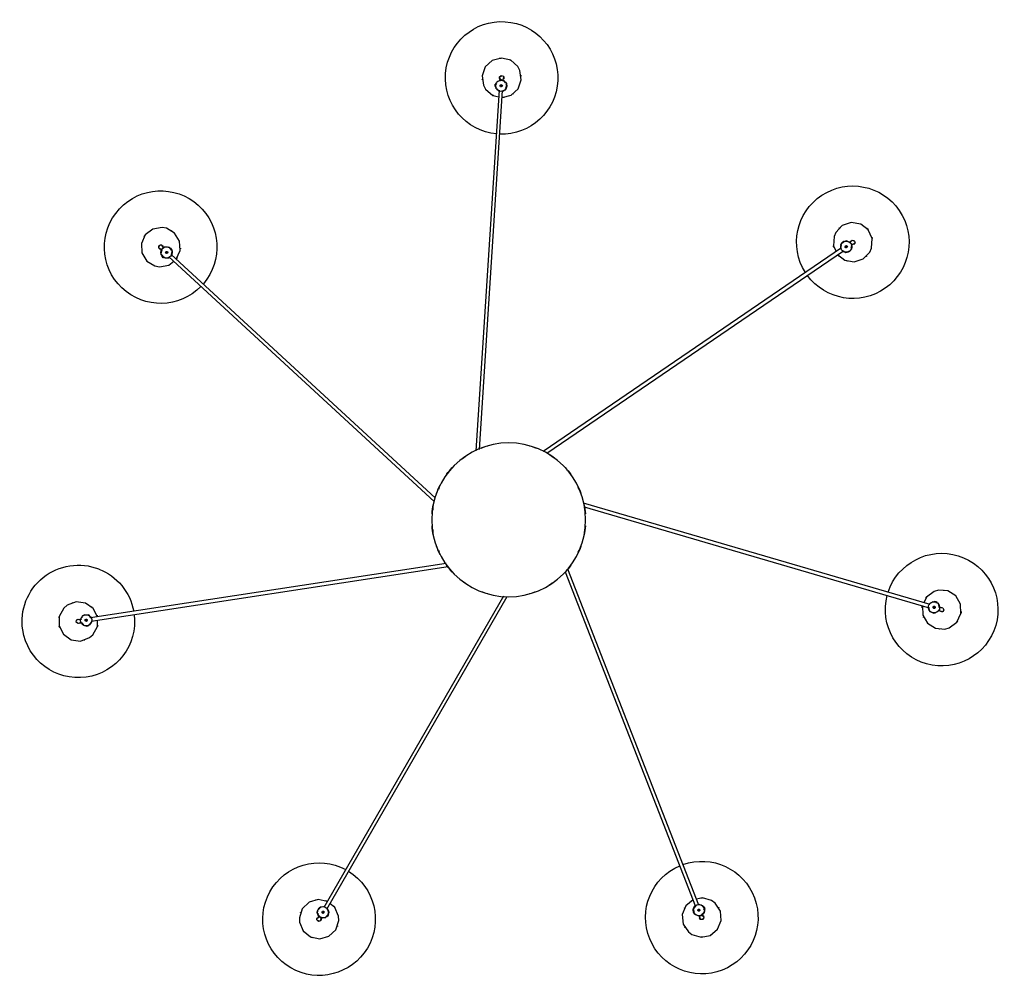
# Model space of a CAD drawing. Header units: millimetres. Extents: x 2868 to 10879, y -1222 to 7853.
# Tile 5 of 6: x 8880 to 10630, y 3569 to 5282. Entities that reach past the tile are written whole.
import ezdxf

# ---------------------------------------------------------------- set-up
doc = ezdxf.new("R2010")
doc.units = ezdxf.units.MM
doc.layers.add('E-LITE-EQPM', color=7, linetype='Continuous', lineweight=20)

# ---------------------------------------------------------------- blocks, each defined once
blk = doc.blocks.new('68593-7L_ 68594-7L KOMBO200 - 64314-44-7L SAMBA Black_ribbon beige pendant lamp ø450-7L-609857-Planta_PDF Copy 1')
at = {"layer": 'E-LITE-EQPM', "color": 253, "lineweight": 25, "true_color": 0xaaaaaa}
for p, q in [((-336.7, 703.1), (-337.6, 704.6)), ((-332.4, 707.6), (-331.5, 706.1)), ((-324.3, 705), (-323.1, 703.7)), ((-323.5, 703.5), (-321.7, 704.5)), ((-321.4, 704.1), (-322.9, 703.3)), ((-320.7, 702.8), (-321.7, 704.5)), ((-319.7, 701.1), (-321.5, 700)), ((-319.9, 701.5), (-321.4, 700.7)), ((-319.7, 701.1), (-320.7, 702.8)), ((-320.1, 700.5), (-320.5, 698.3)), ((338.1, 702.4), (338.7, 704.1)), ((344.3, 701.9), (343.7, 700.2)), ((-9, 135.5), (-328.4, 688.8)), ((-323.2, 691.8), (-2.6, 136.4)), ((100.3, 92.2), (332.1, 687)), ((337.6, 684.7), (104.8, 87.4)), ((346.4, 687.9), (344.5, 686.8)), ((347.2, 687.9), (345.2, 688.6)), ((347.3, 688.3), (345.8, 688.9)), ((348.4, 691.1), (346.9, 691.7)), ((347.3, 693.9), (347, 692.2)), ((347, 692.2), (348.6, 691.6)), ((347.2, 687.9), (347.9, 689.7)), ((347.9, 689.7), (348.6, 691.6)), ((-759.3, 176.6), (-761, 176.9)), ((-760.1, 182.8), (-758.7, 182.6)), ((-753, 187.5), (-751.3, 187.6)), ((-751.3, 187.2), (-751, 189.3)), ((-749, 189), (-751, 189.3)), ((-750.5, 189.2), (-750.8, 187.5)), ((-747.1, 188.7), (-749, 189)), ((-747.6, 188.7), (-747.8, 187.1)), ((-747.1, 188.7), (-747.3, 186.9)), ((-746.9, 187.9), (-745.4, 186.3)), ((-742, 180.1), (-107.4, 83.1)), ((-111.4, 77.7), (-742.9, 174.1)), ((762.8, 160.7), (764.5, 161.2)), ((748.6, 150.3), (132.8, -29.9)), ((134.2, -23.2), (746.9, 156.1)), ((756.4, 145.3), (754.3, 146.1)), ((756.8, 144.7), (756.2, 146.7)), ((757.3, 144.8), (756.8, 146.4)), ((756.8, 144.7), (758.7, 145.2)), ((758.7, 145.2), (760.6, 145.8)), ((760.2, 145.6), (759.7, 147.3)), ((760.1, 147.8), (760.6, 145.8)), ((761.7, 148.3), (760.2, 147.4)), ((766.2, 155.5), (764.5, 155)), ((-603.8, -467.4), (-132.4, -32.4)), ((-130.6, -38.9), (-599.7, -471.8)), ((591.2, -483.2), (61, -121.4)), ((67.6, -118.7), (594.6, -478.3)), ((-16.9, -763.4), (-58.2, -122.6)), ((-52, -125.2), (-10.9, -763)), ((-615.1, -467.3), (-616.6, -468.6)), ((-615.2, -470.2), (-616.6, -468.6)), ((-616.5, -471.3), (-615.5, -469.9)), ((-616.2, -468.3), (-615.1, -469.5)), ((-613.7, -465.9), (-615.1, -467.3)), ((-614, -466.3), (-612.9, -467.5)), ((-613.7, -465.9), (-612.3, -467.4)), ((-613, -466.3), (-610.8, -466.1)), ((-617.3, -479.8), (-616, -478.6)), ((-611.9, -483), (-613.2, -484.2)), ((608.3, -487.6), (609.7, -488.6)), ((592.2, -492.4), (591.5, -490.3)), ((592, -493.1), (593.2, -491.4)), ((592, -493.1), (593.7, -494.3)), ((592.4, -493.4), (593.4, -492)), ((593.7, -494.3), (595.3, -495.4)), ((594.9, -495.1), (595.9, -493.7)), ((596.5, -493.7), (595.3, -495.4)), ((597.9, -494.6), (596.3, -494)), ((606.3, -493.5), (604.9, -492.5)), ((-23.5, -769.8), (-22.2, -768)), ((-24.2, -770.1), (-22.1, -770)), ((-24.2, -770.1), (-24, -772.1)), ((-24.1, -770.6), (-22.5, -770.5)), ((-24, -772.1), (-23.9, -774.1)), ((-24, -773.6), (-22.3, -773.5)), ((-21.8, -774), (-23.9, -774.1)), ((-21.8, -775.5), (-22.2, -774)), ((-15.7, -781.7), (-15.8, -779.9)), ((-9.8, -779.5), (-9.7, -781.3))]:
    blk.add_line(p, q, dxfattribs=at)
at = {"layer": 'E-LITE-EQPM', "color": 253, "lineweight": 25, "true_color": 0xaaaaaa, "flags": 128}
for points in [[(-371.7, 715), (-365.2, 730.5), (-352.2, 741.3), (-335.7, 744.7), (-319.5, 740), (-307.4, 728.3), (-302.1, 712.3), (-302.5, 704.4)], [(327.7, 675.4), (314.9, 686), (308.4, 701.6), (310, 718.3), (319.2, 732.4), (325.5, 737.1)], [(325.5, 737.1), (341.7, 741.8), (358.2, 738.4), (371.2, 727.6), (377.6, 712.1), (376.1, 695.3), (366.9, 681.2), (360.5, 676.5)], [(-322.3, 678.1), (-338.4, 674.7), (-354.6, 679.4), (-366.7, 691.1), (-372, 707.1), (-371.7, 715)], [(-333.1, 709.1), (-334.4, 712.7), (-338.1, 713.5), (-340.9, 710.8), (-341, 710.3)], [(-341, 710.3), (-339.7, 706.7), (-338.6, 706.4)], [(-337.6, 704.6), (-339.6, 708), (-339.7, 708.2)], [(-339.1, 698.9), (-338.5, 703.2), (-337.3, 704.3)], [(-334.5, 711.2), (-333.1, 708.8), (-332.4, 707.6)], [(-331.9, 706.6), (-326.2, 707), (-325.4, 706.1)], [(-302.5, 704.4), (-308.9, 688.8), (-317.6, 681.7)], [(328.5, 693.3), (329.3, 699.4), (331.3, 700.5)], [(333.5, 701.8), (337, 703.9), (338.6, 703.7)], [(338.7, 704.1), (340.2, 707.7), (340.2, 707.9)], [(341, 710.3), (339, 707), (339.5, 706)], [(345, 703.4), (347, 706.6), (345.3, 710.1), (341.5, 710.5), (341, 710.3)], [(343.9, 700.8), (347.7, 696.7), (347.5, 695.5)], [(345.8, 705.7), (344.8, 703.2), (344.3, 701.9)], [(-335.6, 689.9), (-339.8, 694.4), (-339.5, 696.6)], [(-328.1, 688.3), (-333.7, 687.8), (-334.6, 688.8)], [(-320.8, 696), (-321.4, 691.7), (-322.7, 690.5)], [(332, 686.4), (328.1, 690.6), (328.2, 691.8)], [(342.5, 685.6), (338.7, 683.4), (337.2, 683.6)], [(360.5, 676.5), (344.3, 671.8), (333.5, 674.1)], [(-790.4, 156.8), (-798.5, 171.6), (-798.7, 188.4), (-791.1, 203.4), (-777.3, 213.1), (-760.6, 215.3), (-744.8, 209.3), (-738.9, 204.2)], [(-738.9, 204.2), (-730.8, 189.4), (-730.6, 178.3)], [(735.1, 152.6), (735.6, 169.1), (744, 183.7), (758.3, 192.7), (775.1, 194), (782.6, 191.9)], [(-761.7, 183.2), (-765.3, 184.4), (-768.3, 182), (-767.9, 178.2), (-767.6, 177.8)], [(-767.6, 177.8), (-764, 176.5), (-763, 177.3)], [(-761, 176.9), (-764.9, 177.5), (-765.1, 177.5)], [(-764.2, 183.5), (-761.5, 183), (-760.1, 182.8)], [(-757.5, 172.1), (-760.5, 175.3), (-760.6, 176.9)], [(-758.7, 183), (-755.8, 187.3), (-754.5, 187.4)], [(-743.8, 184.6), (-740.8, 181.4), (-740.7, 179.9)], [(782.6, 191.9), (796.2, 181.9), (803.5, 166.7), (803, 149.9), (794.6, 135.3), (780.3, 126.3), (763.5, 125), (756, 127.1)], [(-730.7, 172.4), (-738.2, 157.6), (-752, 147.9), (-768.7, 145.7), (-784.5, 151.6), (-790.4, 156.8)], [(-748.3, 169.2), (-754.4, 168.8), (-755.9, 170.3)], [(-742.3, 174.1), (-745.5, 169.4), (-746.8, 169.3)], [(746.4, 155.9), (747.3, 161.4), (748.4, 162.1)], [(749.7, 162.8), (755.1, 165.8), (757.1, 165)], [(759.3, 164.1), (763.3, 162.5), (764.1, 161.1)], [(764.5, 161.2), (768.3, 162.3), (768.5, 162.4)], [(770.8, 163.2), (767, 162.8), (766.5, 161.7)], [(767.8, 155.8), (771.6, 156.2), (773.3, 159.7), (771.3, 163), (770.8, 163.2)], [(756, 127.1), (742.4, 137.1), (737.5, 147.2)], [(752.1, 147), (748.1, 148.6), (747.3, 150)], [(765, 155), (764.1, 149.6), (763, 149)], [(770.1, 156.6), (767.5, 155.9), (766.2, 155.5)], [(-615.8, -519.7), (-632.4, -516.8), (-645.7, -506.5), (-652.7, -491.1), (-651.7, -474.3), (-642.9, -459.9), (-628.5, -451.3), (-620.7, -449.9)], [(-620.7, -449.9), (-604.1, -452.8), (-595.3, -459.6)], [(-590.7, -463.4), (-583.8, -478.4), (-584.9, -495.2), (-593.6, -509.6), (-608.1, -518.3), (-615.8, -519.7)], [(-608.5, -465.9), (-604.1, -465.6), (-602.8, -466.5)], [(-599.3, -471.4), (-597.7, -476.7), (-598.4, -477.8)], [(584.3, -471.4), (597.5, -461.3), (614.1, -458.5), (630.1, -463.8), (641.8, -475.9), (644.9, -483.1)], [(-618.5, -480.8), (-621.8, -482.9), (-621.8, -486.7), (-618.6, -488.8), (-618, -488.8)], [(-620.3, -482.6), (-618.3, -480.7), (-617.3, -479.8)], [(-616.4, -479), (-618, -473.6), (-617.3, -472.6)], [(-618, -488.8), (-614.8, -486.7), (-614.8, -485.5)], [(-613.2, -484.2), (-616.1, -486.9), (-616.2, -487)], [(-607.3, -484.4), (-611.6, -484.8), (-612.9, -483.9)], [(-599.3, -479), (-602.7, -484.1), (-604.9, -484.3)], [(578, -503.6), (577.1, -486.8), (581.6, -476.8)], [(644.9, -483.1), (645.8, -500), (638.7, -515.3), (625.4, -525.5), (608.7, -528.3), (592.8, -523), (581.1, -510.8), (578, -503.6)], [(590.8, -488.1), (589.5, -483.9), (590.1, -482.5)], [(594.1, -477.9), (599, -475.1), (600.1, -475.6)], [(601.5, -476.1), (607.3, -478.4), (607.9, -480.5)], [(608.6, -482.7), (609.9, -486.9), (609.3, -488.4)], [(609.7, -488.6), (613, -490.8), (613.1, -490.9)], [(615.3, -492.2), (612.5, -489.5), (611.4, -489.8)], [(605.4, -492.8), (600.5, -495.7), (599.3, -495.2)], [(609.7, -495.9), (607.5, -494.3), (606.3, -493.5)], [(607.6, -494.5), (610.3, -497.2), (614.1, -496.4), (615.4, -492.8), (615.3, -492.2)], [(-41.1, -765.5), (-28.4, -754.4), (-17.6, -751.9)], [(-11.7, -750.6), (4.3, -754.8), (16.7, -766.2), (22.4, -782.1), (20, -798.7), (16.2, -805.6)], [(16.2, -805.6), (3.5, -816.7), (-12.9, -820.6), (-29.2, -816.3), (-41.6, -804.9), (-47.2, -789.1), (-44.9, -772.4), (-41.1, -765.5)], [(-20.9, -766.1), (-18.4, -762.5), (-17.1, -762.1)], [(-10.9, -762.4), (-5.7, -764.5), (-5.4, -765.7)], [(-4.9, -767.2), (-3.2, -773), (-4.4, -774.9)], [(-15.7, -780.5), (-20.9, -778.4), (-21.3, -777.2)], [(-15.7, -783.3), (-16.1, -787.1), (-13.1, -789.5), (-9.5, -788.3), (-9.1, -787.9)], [(-15.4, -785.8), (-15.6, -783), (-15.7, -781.7)], [(-5.8, -776.8), (-8.2, -780.4), (-9.8, -780.8)], [(-9.7, -781.3), (-9.4, -785.2), (-9.4, -785.4)], [(-9.1, -787.9), (-8.7, -784), (-9.6, -783.3)]]:
    blk.add_lwpolyline(points, dxfattribs=at)
at = {"layer": 'E-LITE-EQPM', "color": 253, "lineweight": 25, "true_color": 0xaaaaaa}
for centre, radius, start, end in [((-337, 709.7), 100, 301.6639, 120.0002), ((343.1, 706.8), 100, 68.7079, 247.005), ((-337, 709.7), 100, 120.0002, 298.2975), ((343.1, 706.8), 100, 250.3713, 68.7079), ((-337.1, 709.7), 35, 109.2896, 114.8661), ((343, 706.8), 35, 87.8132, 92.5588), ((343, 706.8), 35, 57.9975, 63.574), ((-337.1, 709.7), 35, 139.1862, 143.8324), ((-337.1, 709.7), 35, 19.9943, 21.2921), ((343, 706.8), 35, 148.7022, 150), ((-337.1, 709.7), 4, 171.2921, 198.3867), ((-330, 697.4), 10, 120, 300), ((-337.1, 709.7), 3, 90, 105), ((-330, 697.4), 10, 300, 120), ((-337.1, 709.7), 4, 351.2921, 21.2594), ((-330, 697.4), 10.3, 53.9961, 64.9367), ((337.9, 693.6), 10, 68.7079, 248.7079), ((337.9, 693.6), 10.3, 124.276, 130.741), ((337.9, 693.6), 10, 248.7079, 68.7079), ((343, 706.8), 4, 120, 147.6431), ((343, 706.8), 3, 38.7079, 53.7079), ((343, 706.8), 4, 300, 329.9673), ((-337.1, 709.7), 35, 199.9943, 201.2921), ((-330, 697.4), 10.3, 175.5681, 184.3667), ((-330, 697.4), 10.3, 233.9961, 244.9367), ((-330, 697.4), 2, 120, 300), ((-330, 697.4), 2, 120, 300), ((-330, 697.4), 2, 300, 120), ((-330, 697.4), 2, 300, 120), ((-330, 697.4), 10.3, 355.5681, 4.3667), ((-337.1, 709.7), 35, 319.1862, 323.8324), ((343, 706.8), 35, 208.9566, 210), ((337.9, 693.6), 10.3, 182.7041, 193.6446), ((337.9, 693.6), 2, 68.7079, 248.7079), ((337.9, 693.6), 2, 68.7079, 248.7079), ((337.9, 693.6), 2, 248.7079, 68.7079), ((337.9, 693.6), 2, 248.7079, 338.7079), ((337.9, 693.6), 2, 343.4706, 68.7079), ((337.9, 693.6), 10.3, 304.276, 313.0746), ((337.9, 693.6), 10.3, 2.7041, 13.6446), ((343, 706.8), 35, 328.7022, 330), ((-337.1, 709.7), 35, 260.2487, 262.2609), ((-337.1, 709.7), 35, 289.2896, 294.8661), ((343, 706.8), 35, 237.9975, 243.574), ((343, 706.8), 35, 267.8132, 272.5588), ((-764.6, 180.5), 100, 352.9778, 171.3143), ((769.3, 159.5), 100, 16.3092, 194.6054), ((-764.6, 180.5), 35, 71.3085, 72.6064), ((-764.6, 180.5), 100, 171.3143, 291.2503), ((769.3, 159.5), 35, 96.3036, 97.6014), ((-764.6, 180.5), 35, 160.6038, 166.1803), ((-764.6, 180.5), 4, 222.6064, 250.1257), ((-764.7, 180.5), 3, 141.3143, 156.3143), ((-764.6, 180.5), 4, 42.6064, 72.5737), ((-750.7, 178.4), 10, 171.3143, 351.3143), ((-750.7, 178.4), 10, 351.3143, 171.3143), ((-750.7, 178.4), 10.3, 105.3104, 116.2509), ((-750.7, 178.4), 2, 171.3143, 351.3143), ((-750.7, 178.4), 2, 172.4877, 351.3143), ((-750.7, 178.4), 2, 351.3143, 171.3143), ((-750.7, 178.4), 2, 351.3143, 171.3143), ((-750.7, 178.4), 10.3, 46.8824, 55.681), ((-764.6, 180.5), 35, 10.606, 15.1718), ((769.3, 159.5), 100, 197.9717, 16.3092), ((769.3, 159.5), 35, 35.4699, 40.1333), ((-764.6, 180.5), 35, 190.4378, 195.1718), ((-750.7, 178.4), 10.3, 226.8824, 235.681), ((-750.7, 178.4), 10.3, 285.3104, 296.2509), ((-764.6, 180.5), 35, 341.1596, 346.1803), ((-764.6, 180.5), 100, 291.3143, 349.6115), ((769.3, 159.5), 35, 156.558, 158.5703), ((755.7, 155.5), 10, 16.3093, 196.3093), ((755.7, 155.5), 10, 196.3093, 16.3093), ((755.7, 155.5), 10.3, 130.3055, 141.246), ((755.7, 155.5), 2, 16.3093, 196.3093), ((755.7, 155.5), 2, 16.3093, 196.3093), ((755.7, 155.5), 10.3, 71.8775, 80.6761), ((769.3, 159.5), 4, 67.6014, 94.8701), ((769.3, 159.5), 3, 346.3093, 1.3093), ((769.3, 159.5), 35, 5.5989, 11.1754), ((-764.6, 180.5), 35, 251.3085, 252.6064), ((-764.6, 180.5), 35, 311.563, 313.5752), ((769.3, 159.5), 35, 185.5989, 191.1754), ((755.7, 155.5), 10.3, 251.8775, 260.6761), ((755.7, 155.5), 2, 196.3093, 16.3093), ((755.7, 155.5), 2, 196.3093, 286.3093), ((755.7, 155.5), 2, 290.7397, 16.3093), ((755.7, 155.5), 10.3, 310.3055, 321.246), ((769.3, 159.5), 4, 247.6014, 277.5688), ((0, 0), 136.7, 105.7068, 110.9147), ((0, 0), 136.7, 69.0853, 74.2932), ((769.3, 159.5), 35, 215.4699, 220.1333), ((769.3, 159.5), 35, 276.3036, 277.6014), ((0, 0), 136.7, 121.4225, 127.6461), ((0, 0), 136.7, 52.3539, 58.5775), ((0, 0), 136.7, 137.1493, 143.7795), ((0, 0), 135.8, 139.0909, 139.4124), ((0, 0), 136.7, 36.2205, 42.8507), ((0, 0), 135.8, 40.5876, 40.9091), ((0, 0), 136.7, 152.8907, 159.713), ((0, 0), 135.8, 154.9372, 156.3138), ((0, 0), 136.7, 20.287, 27.1093), ((0, 0), 135.8, 23.6862, 25.0628), ((0, 0), 136.7, 168.6525, 175.5552), ((0, 0), 135.8, 171.0902, 172.7714), ((0, 0), 136.7, 4.4448, 11.3475), ((0, 0), 135.8, 7.2286, 8.9893), ((0, 0), 136.7, 184.4448, 191.3475), ((0, 0), 135.8, 187.2286, 188.9893), ((0, 0), 136.7, 348.6525, 355.5552), ((0, 0), 135.8, 351.0107, 352.7714), ((0, 0), 136.7, 200.287, 207.1093), ((0, 0), 136.7, 332.8907, 339.713), ((0, 0), 135.8, 203.6862, 205.0628), ((0, 0), 135.8, 334.9372, 336.3138), ((0, 0), 136.7, 216.2205, 222.8507), ((0, 0), 136.7, 317.1493, 323.7795), ((0, 0), 135.8, 220.5876, 220.9091), ((0, 0), 135.8, 319.0909, 319.4124), ((0, 0), 136.7, 232.3539, 238.5775), ((0, 0), 136.7, 301.4225, 307.6461), ((0, 0), 136.7, 249.0853, 254.2932), ((0, 0), 136.7, 285.7068, 290.9147), ((-618.3, -484.7), 100, 44.3584, 222.6948), ((611.4, -493.4), 100, 325.6945, 143.991), ((-618.3, -484.7), 100, 222.6948, 40.7144), ((-618.3, -484.8), 35, 61.7516, 66.2073), ((611.4, -493.4), 100, 147.3573, 325.6945), ((-618.3, -484.8), 35, 122.6891, 123.9869), ((-607.9, -475.2), 10, 42.6948, 222.6948), ((-607.9, -475.2), 10.3, 156.6909, 167.6315), ((-607.9, -475.2), 10, 222.6948, 42.6948), ((-607.9, -475.2), 10.3, 98.2629, 104.5378), ((-618.3, -484.8), 35, 31.9844, 37.5609), ((611.4, -493.4), 35, 134.9842, 140.5608), ((611.4, -493.4), 35, 105.9434, 107.9556), ((611.4, -493.4), 35, 45.689, 46.9868), ((-618.3, -484.8), 3, 192.6948, 207.6948), ((-618.3, -484.8), 4, 93.9869, 123.9542), ((-618.3, -484.8), 4, 273.9869, 301.9592), ((-607.9, -475.2), 2, 42.6948, 222.6948), ((-607.9, -475.2), 2, 42.6948, 222.6948), ((-607.9, -475.2), 2, 222.6948, 42.6948), ((-607.9, -475.2), 2, 222.6948, 42.6948), ((-607.9, -475.2), 10.3, 278.2629, 287.0615), ((-607.9, -475.2), 10.3, 336.6909, 347.6315), ((-618.3, -484.8), 35, 2.9435, 4.9557), ((611.4, -493.4), 35, 164.7787, 169.5394), ((599.7, -485.4), 10, 145.6947, 325.6947), ((599.7, -485.4), 10.3, 201.2628, 210.0614), ((599.7, -485.4), 10, 325.6947, 145.6947), ((599.7, -485.4), 2, 145.6947, 325.6947), ((599.7, -485.4), 2, 145.6947, 325.6947), ((599.7, -485.4), 2, 325.6947, 145.6947), ((599.7, -485.4), 2, 325.6947, 145.6947), ((599.7, -485.4), 10.3, 79.6908, 90.6314), ((599.7, -485.4), 10.3, 21.2628, 30.0614), ((-618.3, -484.8), 35, 211.9844, 217.5609), ((599.7, -485.4), 10.3, 259.6908, 270.6314), ((611.4, -493.4), 4, 196.9868, 226.9541), ((611.4, -493.4), 3, 295.6947, 310.6947), ((611.4, -493.4), 4, 16.9868, 44.7743), ((611.4, -493.4), 35, 344.7787, 349.5394), ((-618.3, -484.8), 35, 241.7516, 246.0055), ((-618.3, -484.8), 35, 302.6891, 303.9869), ((611.4, -493.4), 35, 225.689, 226.9868), ((611.4, -493.4), 35, 314.9842, 320.5608), ((-12.5, -785.5), 100, 95.3506, 273.6892), ((-12.5, -785.5), 100, 273.6892, 91.9843), ((-12.4, -785.6), 35, 82.9791, 88.5556), ((-12.4, -785.6), 35, 112.8307, 117.5552), ((-13.3, -771.4), 10, 93.6895, 273.6895), ((-13.3, -771.4), 10.3, 149.2576, 158.0562), ((-13.3, -771.4), 2, 93.6895, 273.6895), ((-13.3, -771.4), 2, 93.6895, 273.6895), ((-13.3, -771.4), 10, 273.6895, 93.6895), ((-13.3, -771.4), 2, 273.6895, 93.6895), ((-13.3, -771.4), 2, 273.6895, 93.6895), ((-13.3, -771.4), 10.3, 27.6857, 38.6262), ((-12.4, -785.6), 35, 53.9382, 55.9504), ((-12.4, -785.6), 35, 173.6838, 174.9816), ((-13.3, -771.4), 10.3, 207.6857, 218.6262), ((-12.4, -785.6), 4, 144.9816, 174.9489), ((-12.4, -785.6), 4, 324.9816, 352.3817), ((-13.3, -771.4), 10.3, 329.2576, 336.3852), ((-12.4, -785.6), 3, 243.6895, 258.6895), ((-12.4, -785.6), 35, 353.6838, 354.9816), ((-12.4, -785.6), 35, 262.9791, 268.5556), ((-12.4, -785.6), 35, 292.8307, 297.5552)]:
    blk.add_arc(centre, radius, start, end, dxfattribs=at)
for centre, major_axis, start_param, end_param in [((-330, 697.4), (2.6, 1.5), 4.18879, 4.45059), ((-330, 697.4), (2.6, 1.5), 4.47059, 4.712389), ((-330, 697.4), (2.6, 1.5), 4.712389, 5.235988), ((337.9, 693.6), (-2.8, 1.09), 1.047198, 1.308997), ((337.9, 693.6), (-2.8, 1.09), 1.328997, 1.570796), ((337.9, 693.6), (-2.8, 1.09), 1.570796, 2.094395), ((-750.7, 178.4), (0.45, 2.97), 3.981745, 4.712389), ((-750.7, 178.4), (0.45, 2.97), 4.712389, 4.811341), ((-750.7, 178.4), (0.45, 2.97), 4.974188, 5.443033), ((755.7, 155.5), (-0.84, 2.88), 0.840153, 1.308997), ((755.7, 155.5), (-0.84, 2.88), 1.328997, 1.570796), ((755.7, 155.5), (-0.84, 2.88), 1.570796, 2.241352), ((-607.9, -475.2), (-2.03, 2.2), 4.974188, 5.497787), ((-607.9, -475.2), (-2.03, 2.2), 4.712389, 4.954188), ((-607.9, -475.2), (-2.03, 2.2), 4.18879, 4.712389), ((599.7, -485.4), (1.69, 2.48), 1.570796, 2.094395), ((599.7, -485.4), (1.69, 2.48), 1.047198, 1.570796), ((-13.3, -771.4), (2.99, 0.19), 1.832596, 2.30144), ((-13.3, -771.4), (2.99, 0.19), 1.570796, 1.812595), ((-13.3, -771.4), (2.99, 0.19), 0.840153, 1.570796)]:
    blk.add_ellipse(centre, major_axis=major_axis, ratio=0.038955, start_param=start_param, end_param=end_param, dxfattribs=at)
for points, knots in [([(-338.3, 703), (-338.2, 703), (-338.2, 703.1), (-337.9, 703.5), (-337.5, 704), (-337.1, 704.4)], [0, 0, 0, 0, 0.1428571, 0.2857143, 0.5714286, 0.5714286, 0.5714286, 0.5714286]), ([(-335.2, 706.5), (-335.7, 706.3), (-336.6, 705.7), (-337.4, 705.1), (-337.6, 704.8), (-337.6, 704.7)], [-1, -1, -1, -1, -0.8333333, -0.6666667, -0.5555556, -0.5555556, -0.5555556, -0.5555556]), ([(-332.4, 707.1), (-332.2, 707.2), (-331.8, 707.3), (-331.4, 707.3), (-331.1, 707.4), (-331, 707.4), (-330.9, 707.4), (-330.7, 707.4), (-330.7, 707.4), (-330.7, 707.4)], [0.4285714, 0.4285714, 0.4285714, 0.4285714, 0.5714286, 0.6785714, 0.7321429, 0.7857143, 0.8392857, 0.8928571, 1, 1, 1, 1]), ([(-321.2, 702.2), (-321.1, 702.1), (-321, 701.9), (-320.9, 701.6), (-320.7, 701.3), (-320.6, 701), (-320.5, 700.7), (-320.5, 700.6), (-320.5, 700.6)], [0.5486111, 0.5486111, 0.5486111, 0.5486111, 0.5833333, 0.6527778, 0.7222222, 0.7916667, 0.8611111, 1, 1, 1, 1]), ([(337.1, 703.6), (337.1, 703.6), (337.2, 703.6), (337.7, 703.6), (338.3, 703.6), (338.8, 703.6)], [0, 0, 0, 0, 0.1428571, 0.2857143, 0.5714286, 0.5714286, 0.5714286, 0.5714286]), ([(341.7, 703.4), (341.2, 703.6), (340.2, 703.9), (339.2, 704.2), (338.9, 704.2), (338.8, 704.1)], [-1, -1, -1, -1, -0.8333333, -0.6666667, -0.5555556, -0.5555556, -0.5555556, -0.5555556]), ([(343.9, 701.6), (344.1, 701.5), (344.4, 701.2), (344.8, 700.9), (344.9, 700.7), (345, 700.6), (345.1, 700.5), (345.2, 700.5), (345.2, 700.4), (345.2, 700.4)], [0.4285714, 0.4285714, 0.4285714, 0.4285714, 0.5714286, 0.6785714, 0.7321429, 0.7857143, 0.8392857, 0.8928571, 1, 1, 1, 1]), ([(-327.2, 687.8), (-327.6, 687.7), (-328.1, 687.6), (-328.6, 687.5), (-328.8, 687.5), (-329, 687.5), (-329.1, 687.5), (-329.2, 687.5), (-329.2, 687.4), (-329.2, 687.4)], [0.3699955, 0.3699955, 0.3699955, 0.3699955, 0.5714286, 0.6785714, 0.7321429, 0.7857143, 0.8392857, 0.8928571, 1, 1, 1, 1]), ([(-321.7, 691.8), (-321.7, 691.8), (-321.7, 691.7), (-322, 691.3), (-322.4, 690.8), (-322.8, 690.5)], [0, 0, 0, 0, 0.1428571, 0.2857143, 0.5714286, 0.5714286, 0.5714286, 0.5714286]), ([(331.8, 685.7), (331.6, 685.8), (331.3, 686.1), (331, 686.4), (330.8, 686.5), (330.7, 686.6), (330.7, 686.7), (330.6, 686.8), (330.6, 686.8), (330.6, 686.8)], [0.4285714, 0.4285714, 0.4285714, 0.4285714, 0.5714286, 0.6785714, 0.7321429, 0.7857143, 0.8392857, 0.8928571, 1, 1, 1, 1]), ([(338.7, 683.7), (338.7, 683.7), (338.6, 683.7), (338.1, 683.6), (337.3, 683.6), (336.5, 683.7), (336.3, 683.7)], [0, 0, 0, 0, 0.1428571, 0.2857143, 0.5714286, 0.6765219, 0.6765219, 0.6765219, 0.6765219]), ([(347.1, 689.7), (347.1, 689.6), (347, 689.5), (346.8, 689.1), (346.7, 688.8), (346.5, 688.6), (346.3, 688.3), (346.3, 688.2), (346.3, 688.2)], [0.5486111, 0.5486111, 0.5486111, 0.5486111, 0.5833333, 0.6527778, 0.7222222, 0.7916667, 0.8611111, 1, 1, 1, 1]), ([(-761, 179.9), (-761.1, 179.4), (-761.2, 178.4), (-761.2, 177.3), (-761.2, 177), (-761.1, 177)], [-1, -1, -1, -1, -0.8333333, -0.6666667, -0.5555556, -0.5555556, -0.5555556, -0.5555556]), ([(-760.2, 175.4), (-760.2, 175.4), (-760.2, 175.5), (-760.4, 175.9), (-760.5, 176.6), (-760.6, 177.1)], [0, 0, 0, 0, 0.1428571, 0.2857143, 0.5714286, 0.5714286, 0.5714286, 0.5714286]), ([(-759.8, 182.5), (-759.6, 182.7), (-759.5, 183.1), (-759.2, 183.5), (-759.1, 183.7), (-759, 183.8), (-759, 183.9), (-758.9, 184), (-758.9, 184), (-758.9, 184)], [0.4285714, 0.4285714, 0.4285714, 0.4285714, 0.5714286, 0.6785714, 0.7321429, 0.7857143, 0.8392857, 0.8928571, 1, 1, 1, 1]), ([(-748.8, 188.2), (-748.8, 188.2), (-748.6, 188.1), (-748.2, 188.1), (-747.9, 188), (-747.6, 187.9), (-747.3, 187.8), (-747.2, 187.7), (-747.2, 187.7)], [0.5486111, 0.5486111, 0.5486111, 0.5486111, 0.5833333, 0.6527778, 0.7222222, 0.7916667, 0.8611111, 1, 1, 1, 1]), ([(-741.1, 181.3), (-741.1, 181.3), (-741.1, 181.2), (-740.9, 180.8), (-740.8, 180.1), (-740.7, 179.6)], [0, 0, 0, 0, 0.1428571, 0.2857143, 0.5714286, 0.5714286, 0.5714286, 0.5714286]), ([(-741.3, 174.8), (-741.5, 174.3), (-741.8, 173.7), (-742.1, 173.2), (-742.2, 173), (-742.3, 172.9), (-742.3, 172.8), (-742.4, 172.7), (-742.4, 172.7), (-742.4, 172.7)], [0.3218868, 0.3218868, 0.3218868, 0.3218868, 0.5714286, 0.6785714, 0.7321429, 0.7857143, 0.8392857, 0.8928571, 1, 1, 1, 1]), ([(765.8, 158.5), (765.6, 159), (765.3, 160), (764.9, 160.9), (764.7, 161.2), (764.6, 161.2)], [-1, -1, -1, -1, -0.8333333, -0.6666667, -0.5555556, -0.5555556, -0.5555556, -0.5555556]), ([(745.7, 155.4), (745.7, 155.7), (745.7, 156.1), (745.8, 156.5), (745.8, 156.8), (745.8, 156.9), (745.8, 157), (745.8, 157.2), (745.8, 157.2), (745.8, 157.2)], [0.4285714, 0.4285714, 0.4285714, 0.4285714, 0.5714286, 0.6785714, 0.7321429, 0.7857143, 0.8392857, 0.8928571, 1, 1, 1, 1]), ([(748.3, 148.8), (748.3, 148.8), (748.2, 148.9), (747.9, 149.2), (747.4, 149.9), (747, 150.6), (746.9, 150.7)], [0, 0, 0, 0, 0.1428571, 0.2857143, 0.5714286, 0.6765219, 0.6765219, 0.6765219, 0.6765219]), ([(758.2, 145.9), (758.2, 145.8), (758, 145.8), (757.6, 145.7), (757.3, 145.6), (756.9, 145.6), (756.6, 145.6), (756.5, 145.6), (756.5, 145.6)], [0.5486111, 0.5486111, 0.5486111, 0.5486111, 0.5833333, 0.6527778, 0.7222222, 0.7916667, 0.8611111, 1, 1, 1, 1]), ([(765.7, 155.6), (765.7, 155.4), (765.7, 154.9), (765.7, 154.5), (765.6, 154.3), (765.6, 154.1), (765.6, 154), (765.6, 153.9), (765.6, 153.9), (765.6, 153.9)], [0.4285714, 0.4285714, 0.4285714, 0.4285714, 0.5714286, 0.6785714, 0.7321429, 0.7857143, 0.8392857, 0.8928571, 1, 1, 1, 1]), ([(-614.4, -467.6), (-614.4, -467.6), (-614.2, -467.4), (-613.9, -467.2), (-613.6, -467), (-613.4, -466.8), (-613.1, -466.7), (-613, -466.6), (-613, -466.6)], [0.5486111, 0.5486111, 0.5486111, 0.5486111, 0.5833333, 0.6527778, 0.7222222, 0.7916667, 0.8611111, 1, 1, 1, 1]), ([(-604.2, -465.9), (-604.2, -465.9), (-604.1, -465.9), (-603.7, -466.1), (-603.1, -466.4), (-602.6, -466.6)], [0, 0, 0, 0, 0.1428571, 0.2857143, 0.5714286, 0.5714286, 0.5714286, 0.5714286]), ([(-599.2, -470.1), (-599, -470.5), (-598.7, -471.1), (-598.5, -471.6), (-598.4, -471.9), (-598.4, -472), (-598.3, -472.1), (-598.3, -472.2), (-598.3, -472.3), (-598.3, -472.3)], [0.3218868, 0.3218868, 0.3218868, 0.3218868, 0.5714286, 0.6785714, 0.7321429, 0.7857143, 0.8392857, 0.8928571, 1, 1, 1, 1]), ([(-616.8, -479.7), (-616.9, -479.5), (-617.1, -479.1), (-617.2, -478.7), (-617.3, -478.5), (-617.4, -478.3), (-617.4, -478.2), (-617.4, -478.1), (-617.4, -478.1), (-617.4, -478.1)], [0.4285714, 0.4285714, 0.4285714, 0.4285714, 0.5714286, 0.6785714, 0.7321429, 0.7857143, 0.8392857, 0.8928571, 1, 1, 1, 1]), ([(-615.6, -482.3), (-615.2, -482.7), (-614.5, -483.4), (-613.7, -484.1), (-613.4, -484.2), (-613.3, -484.2)], [-1, -1, -1, -1, -0.8333333, -0.6666667, -0.5555556, -0.5555556, -0.5555556, -0.5555556]), ([(-611.5, -484.5), (-611.5, -484.5), (-611.6, -484.5), (-612.1, -484.3), (-612.6, -484), (-613.1, -483.7)], [0, 0, 0, 0, 0.1428571, 0.2857143, 0.5714286, 0.5714286, 0.5714286, 0.5714286]), ([(589.8, -483.9), (589.8, -483.9), (589.9, -483.8), (589.9, -483.4), (590.1, -482.6), (590.4, -481.8), (590.5, -481.6)], [0, 0, 0, 0, 0.1428571, 0.2857143, 0.5714286, 0.6765219, 0.6765219, 0.6765219, 0.6765219]), ([(593.3, -477.7), (593.5, -477.6), (593.9, -477.3), (594.2, -477.1), (594.4, -476.9), (594.5, -476.9), (594.6, -476.8), (594.7, -476.7), (594.7, -476.7), (594.8, -476.7)], [0.4285714, 0.4285714, 0.4285714, 0.4285714, 0.5714286, 0.6785714, 0.7321429, 0.7857143, 0.8392857, 0.8928571, 1, 1, 1, 1]), ([(608.4, -491.3), (608.7, -490.9), (609.3, -490), (609.7, -489.1), (609.8, -488.7), (609.8, -488.7)], [-1, -1, -1, -1, -0.8333333, -0.6666667, -0.5555556, -0.5555556, -0.5555556, -0.5555556]), ([(609.6, -486.9), (609.6, -486.9), (609.6, -487), (609.5, -487.4), (609.4, -488.1), (609.2, -488.6)], [0, 0, 0, 0, 0.1428571, 0.2857143, 0.5714286, 0.5714286, 0.5714286, 0.5714286]), ([(593.8, -493.5), (593.8, -493.4), (593.6, -493.3), (593.3, -493.1), (593.1, -492.9), (592.8, -492.7), (592.6, -492.4), (592.6, -492.4), (592.6, -492.4)], [0.5486111, 0.5486111, 0.5486111, 0.5486111, 0.5833333, 0.6527778, 0.7222222, 0.7916667, 0.8611111, 1, 1, 1, 1]), ([(605.7, -493.4), (605.6, -493.5), (605.5, -493.6), (605.3, -493.7), (605.1, -493.9), (604.9, -493.9), (604.8, -494), (604.7, -494.1), (604.7, -494.1), (604.7, -494.1)], [0.5476692, 0.5476692, 0.5476692, 0.5476692, 0.5714286, 0.6785714, 0.7321429, 0.7857143, 0.8392857, 0.8928571, 1, 1, 1, 1]), ([(-18.3, -762.7), (-18.3, -762.7), (-18.2, -762.7), (-17.8, -762.5), (-17.2, -762.2), (-16.7, -762)], [0, 0, 0, 0, 0.1428571, 0.2857143, 0.5714286, 0.5714286, 0.5714286, 0.5714286]), ([(-11.8, -761.5), (-11.3, -761.6), (-10.7, -761.8), (-10.2, -761.9), (-10, -762), (-9.8, -762.1), (-9.7, -762.1), (-9.6, -762.2), (-9.6, -762.2), (-9.6, -762.2)], [0.3218868, 0.3218868, 0.3218868, 0.3218868, 0.5714286, 0.6785714, 0.7321429, 0.7857143, 0.8392857, 0.8928571, 1, 1, 1, 1]), ([(-23.3, -771.8), (-23.3, -771.7), (-23.3, -771.5), (-23.3, -771.1), (-23.3, -770.8), (-23.3, -770.5), (-23.3, -770.2), (-23.2, -770.1), (-23.2, -770.1)], [0.5486111, 0.5486111, 0.5486111, 0.5486111, 0.5833333, 0.6527778, 0.7222222, 0.7916667, 0.8611111, 1, 1, 1, 1]), ([(-15.4, -781.2), (-15.7, -781.2), (-16.1, -781.1), (-16.5, -780.9), (-16.7, -780.8), (-16.9, -780.8), (-17, -780.8), (-17.1, -780.7), (-17.1, -780.7), (-17.1, -780.7)], [0.4285714, 0.4285714, 0.4285714, 0.4285714, 0.5714286, 0.6785714, 0.7321429, 0.7857143, 0.8392857, 0.8928571, 1, 1, 1, 1]), ([(-12.7, -781.9), (-12.1, -781.9), (-11.1, -781.8), (-10.1, -781.6), (-9.8, -781.4), (-9.7, -781.4)], [-1, -1, -1, -1, -0.8333333, -0.6666667, -0.5555556, -0.5555556, -0.5555556, -0.5555556]), ([(-8.4, -780.1), (-8.4, -780.1), (-8.5, -780.2), (-8.9, -780.4), (-9.5, -780.7), (-10, -780.9)], [0, 0, 0, 0, 0.1428571, 0.2857143, 0.5714286, 0.5714286, 0.5714286, 0.5714286])]:
    blk.add_open_spline(points, degree=3, knots=knots, dxfattribs=at)
for points in [[(-337.6, 704.6), (-337.6, 704.6), (-337.6, 704.6), (-337.5, 704.6)], [(-335.2, 706.5), (-334.9, 706.7), (-334.3, 707), (-333.5, 707.4), (-332.8, 707.7), (-332.6, 707.7), (-332.5, 707.7)], [(-332.4, 707.6), (-332.4, 707.6), (-332.4, 707.6), (-332.4, 707.5)], [(-322.5, 704.1), (-322.5, 704.1), (-322.5, 704), (-322.4, 704), (-322.3, 703.9), (-322.2, 703.7), (-322, 703.5), (-321.9, 703.3), (-321.7, 703), (-321.6, 702.8), (-321.5, 702.7)], [(338.7, 704.1), (338.7, 704.1), (338.7, 704), (338.7, 704)], [(341.7, 703.4), (342, 703.3), (342.7, 703), (343.5, 702.6), (344.1, 702.2), (344.3, 702.1), (344.3, 702)], [(344.3, 701.9), (344.3, 701.9), (344.3, 701.8), (344.2, 701.8)], [(347.7, 691.9), (347.7, 691.9), (347.7, 691.9), (347.7, 691.8), (347.7, 691.7), (347.7, 691.5), (347.6, 691.2), (347.5, 691), (347.4, 690.6), (347.4, 690.4), (347.3, 690.3)], [(-761, 179.9), (-761, 180.3), (-760.9, 181), (-760.6, 181.9), (-760.4, 182.5), (-760.3, 182.8), (-760.2, 182.8)], [(-761, 176.9), (-761, 176.9), (-761, 176.9), (-760.9, 176.9)], [(-760.1, 182.8), (-760.1, 182.8), (-760.1, 182.8), (-760, 182.8)], [(-751.1, 188.3), (-751.1, 188.3), (-751.1, 188.3), (-751, 188.3), (-750.9, 188.4), (-750.7, 188.4), (-750.4, 188.4), (-750.1, 188.3), (-749.8, 188.3), (-749.6, 188.3), (-749.5, 188.3)], [(763.1, 162.2), (763.1, 162.2), (763.2, 162.2), (763.4, 161.9), (763.7, 161.6), (763.8, 161.4)], [(764.5, 161.2), (764.5, 161.2), (764.5, 161.2), (764.4, 161.2)], [(765.8, 158.5), (765.9, 158.1), (766.1, 157.5), (766.3, 156.6), (766.3, 155.9), (766.3, 155.6), (766.3, 155.5)], [(760.4, 146.7), (760.4, 146.7), (760.4, 146.7), (760.3, 146.6), (760.1, 146.6), (760, 146.5), (759.7, 146.4), (759.5, 146.3), (759.2, 146.1), (759, 146.1), (758.9, 146)], [(766.2, 155.5), (766.1, 155.5), (766.1, 155.5), (766.1, 155.5)], [(-616, -469.3), (-616, -469.3), (-616, -469.3), (-615.9, -469.2), (-615.8, -469.1), (-615.7, -469), (-615.5, -468.8), (-615.4, -468.5), (-615.1, -468.3), (-615, -468.1), (-614.9, -468.1)], [(-617.3, -479.8), (-617.2, -479.8), (-617.2, -479.8), (-617.2, -479.8)], [(-615.6, -482.3), (-615.8, -482), (-616.3, -481.5), (-616.9, -480.8), (-617.2, -480.2), (-617.3, -479.9), (-617.3, -479.9)], [(-613.2, -484.2), (-613.2, -484.2), (-613.2, -484.1), (-613.2, -484.1)], [(609.7, -488.6), (609.7, -488.6), (609.7, -488.6), (609.6, -488.6)], [(595.9, -494.6), (595.9, -494.6), (595.8, -494.6), (595.8, -494.6), (595.6, -494.5), (595.4, -494.4), (595.2, -494.3), (595, -494.2), (594.7, -494), (594.5, -493.9), (594.4, -493.8)], [(606.3, -493.5), (606.3, -493.5), (606.3, -493.5), (606.3, -493.4)], [(608.4, -491.3), (608.2, -491.6), (607.8, -492.2), (607.2, -492.9), (606.7, -493.4), (606.5, -493.5), (606.4, -493.5)], [(-23, -774.1), (-23, -774.1), (-23, -774), (-23, -774), (-23.1, -773.8), (-23.1, -773.6), (-23.1, -773.4), (-23.2, -773.1), (-23.2, -772.8), (-23.3, -772.5), (-23.3, -772.4)], [(-15.7, -781.6), (-15.7, -781.6), (-15.7, -781.6), (-15.6, -781.6)], [(-12.7, -781.9), (-13, -781.9), (-13.7, -782), (-14.6, -781.9), (-15.3, -781.9), (-15.6, -781.8), (-15.6, -781.7)], [(-9.7, -781.3), (-9.7, -781.2), (-9.7, -781.2), (-9.7, -781.2)]]:
    blk.add_open_spline(points, degree=3, dxfattribs=at)

msp = doc.modelspace()

# ---------------------------------------------------------------- linework, layer by layer
at = {"layer": 'E-LITE-EQPM', "color": 253, "lineweight": 25, "true_color": 0xaaaaaa}
for start, end in [(90, 270), (270, 90)]:
    msp.add_arc((9748.9, 4393.1), 136.7, start, end, dxfattribs=at)

# ---------------------------------------------------------------- block references
at = {"layer": 'E-LITE-EQPM', "color": 253, "lineweight": 25, "true_color": 0xaaaaaa, "extrusion": (0, 0, -1), "rotation": 179.9999950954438}
msp.add_blockref('68593-7L_ 68594-7L KOMBO200 - 64314-44-7L SAMBA Black_ribbon beige pendant lamp ø450-7L-609857-Planta_PDF Copy 1', (-9748.9, 4393.1), dxfattribs=at)

doc.saveas('drawing.dxf')
